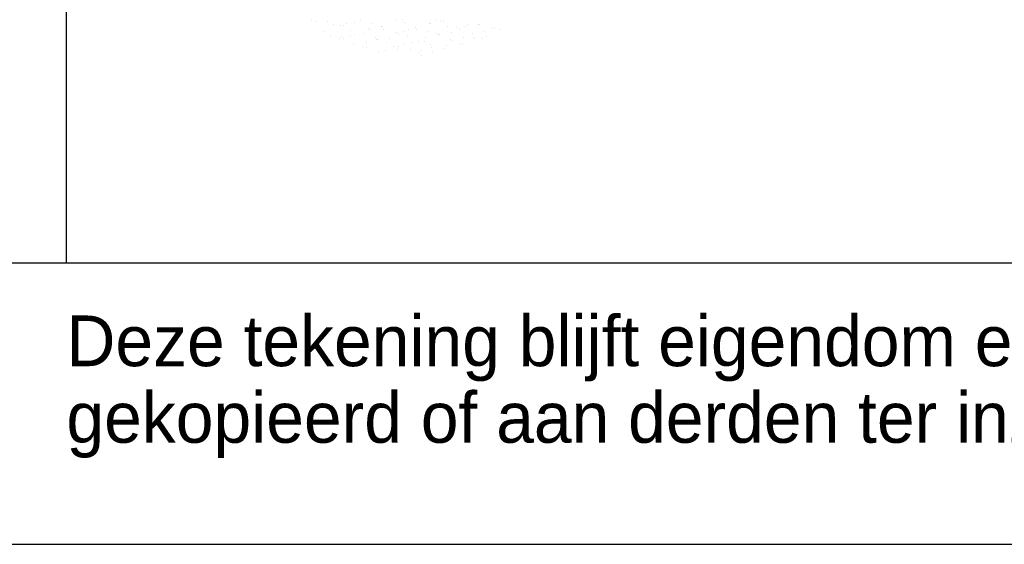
# Model space of a CAD drawing. Extents: x 9010 to 343255, y 15280 to 659207.
# Tile 59 of 76: x 109244 to 112740, y 15280 to 17143. Entities that reach past the tile are written whole.
import ezdxf

# ---------------------------------------------------------------- set-up
doc = ezdxf.new("R2010")
doc.units = 0
doc.header["$LTSCALE"] = 100
doc.layers.get('0').update_dxf_attribs({"linetype": 'CONTINUOUS'})
for name, color, linetype in [('00KAD025', 2, 'CONTINUOUS'), ('00KAD070', 5, 'CONTINUOUS'), ('BL$2----', 7, 'CONTINUOUS'), ('BL$4----', 7, 'CONTINUOUS')]:
    doc.layers.add(name, color=color, linetype=linetype)
doc.styles.add('BURO-018', font='BUROFONT.shx', dxfattribs={"height": 180})
doc.styles.add('BURO-025', font='BUROFONT.shx', dxfattribs={"height": 250})
doc.styles.add('BURO-035', font='BUROFONT.shx', dxfattribs={"height": 350})
doc.styles.add('BURO-050', font='BUROFONT.shx', dxfattribs={"height": 500})

# ---------------------------------------------------------------- blocks, each defined once
blk = doc.blocks.new('A0-HOR')
at = {"layer": '00KAD025', "linetype": 'CONTINUOUS'}
blk.add_line((0, 0), (1189, 0), dxfattribs=at)
at = {"layer": '00KAD070', "linetype": 'CONTINUOUS'}
blk.add_line((10, 10), (1179, 10), dxfattribs=at)
blk = doc.blocks.new('KUIJPERSKLEUR')
at = {"color": 1}
blk.add_line((-185, 10), (-185, 73), dxfattribs=at)
at = {"color": 161}
for p, q in [((-176.303, 18.603), (-176.303, 18.603)), ((-175.886, 18.199), (-175.886, 18.199)), ((-175.506, 18.441), (-175.506, 18.441)), ((-174.902, 18.249), (-174.902, 18.249)), ((-170.178, 18.218), (-170.178, 18.218)), ((-169.896, 18.321), (-169.896, 18.321)), ((-169.792, 18.336), (-169.792, 18.336)), ((-169.588, 18.288), (-169.588, 18.288)), ((-175.61, 18.072), (-175.61, 18.072)), ((-175.308, 17.945), (-175.308, 17.945)), ((-175.218, 18.038), (-175.218, 18.038)), ((-175.169, 17.953), (-175.169, 17.953)), ((-174.922, 18.063), (-174.922, 18.063)), ((-172.506, 17.861), (-172.506, 17.861)), ((-172.292, 17.865), (-172.292, 17.865)), ((-172.261, 18.013), (-172.261, 18.013)), ((-171.363, 17.911), (-171.363, 17.911)), ((-171.297, 17.876), (-171.297, 17.876)), ((-170.598, 18.151), (-170.598, 18.151)), ((-170.542, 17.996), (-170.542, 17.996)), ((-170.221, 17.96), (-170.221, 17.96)), ((-170.098, 18.046), (-170.098, 18.046)), ((-174.792, 17.762), (-174.792, 17.762)), ((-174.487, 17.684), (-174.487, 17.684)), ((-174.357, 17.635), (-174.357, 17.635)), ((-174.344, 17.808), (-174.344, 17.808)), ((-173.916, 17.515), (-173.916, 17.515)), ((-173.69, 17.523), (-173.69, 17.523)), ((-173.649, 17.811), (-173.649, 17.811)), ((-173.38, 17.671), (-173.38, 17.671)), ((-173.246, 17.573), (-173.246, 17.573)), ((-173.214, 17.685), (-173.214, 17.685)), ((-172.994, 17.789), (-172.994, 17.789)), ((-172.773, 17.565), (-172.773, 17.565)), ((-172.736, 17.815), (-172.736, 17.815)), ((-172.415, 17.534), (-172.415, 17.534)), ((-172.071, 17.734), (-172.071, 17.734)), ((-172.03, 17.652), (-172.03, 17.652)), ((-171.63, 17.615), (-171.63, 17.615)), ((-171.495, 17.704), (-171.495, 17.704)), ((-171.051, 17.754), (-171.051, 17.754)), ((-170.928, 17.784), (-170.928, 17.784)), ((-172.449, 17.412), (-172.449, 17.412)), ((-172.396, 17.374), (-172.396, 17.374)), ((-172.005, 17.462), (-172.005, 17.462))]:
    blk.add_line(p, q, dxfattribs=at)
at = {"color": 163}
for p, q in [((-176.117, 18.561), (-176.117, 18.561)), ((-175.721, 18.559), (-175.721, 18.559)), ((-174.768, 18.542), (-174.768, 18.542)), ((-174.578, 18.609), (-174.578, 18.609)), ((-173.311, 18.622), (-173.311, 18.622)), ((-173.07, 18.629), (-173.07, 18.629)), ((-172.994, 18.539), (-172.994, 18.539)), ((-171.851, 18.589), (-171.851, 18.589)), ((-171.72, 18.61), (-171.72, 18.61)), ((-171.626, 18.561), (-171.626, 18.561)), ((-175.279, 18.44), (-175.279, 18.44)), ((-175.153, 18.424), (-175.153, 18.424)), ((-175.062, 18.492), (-175.062, 18.492)), ((-174.265, 18.33), (-174.265, 18.33)), ((-174.189, 18.287), (-174.189, 18.287)), ((-174.137, 18.489), (-174.137, 18.489)), ((-173.821, 18.38), (-173.821, 18.38)), ((-173.803, 18.405), (-173.803, 18.405)), ((-173.759, 18.298), (-173.759, 18.298)), ((-173.024, 18.219), (-173.024, 18.219)), ((-172.839, 18.268), (-172.839, 18.268)), ((-172.617, 18.348), (-172.617, 18.348)), ((-172.58, 18.269), (-172.58, 18.269)), ((-172.182, 18.221), (-172.182, 18.221)), ((-172.106, 18.492), (-172.106, 18.492)), ((-172.07, 18.511), (-172.07, 18.511)), ((-171.474, 18.398), (-171.474, 18.398)), ((-171.142, 18.355), (-171.142, 18.355)), ((-171.039, 18.271), (-171.039, 18.271)), ((-170.829, 18.4), (-170.829, 18.4)), ((-170.756, 18.473), (-170.756, 18.473)), ((-170.385, 18.45), (-170.385, 18.45)), ((-170.331, 18.447), (-170.331, 18.447)), ((-174.774, 18.088), (-174.774, 18.088)), ((-174.467, 18.122), (-174.467, 18.122)), ((-174.026, 18.002), (-174.026, 18.002)), ((-173.977, 17.926), (-173.977, 17.926)), ((-173.958, 17.926), (-173.958, 17.926)), ((-173.533, 17.977), (-173.533, 17.977)), ((-173.325, 18.172), (-173.325, 18.172)), ((-173.225, 18.15), (-173.225, 18.15)), ((-172.883, 18.052), (-172.883, 18.052)), ((-171.875, 18.131), (-171.875, 18.131)), ((-171.783, 18.107), (-171.783, 18.107)), ((-171.74, 18.102), (-171.74, 18.102)), ((-171.339, 18.158), (-171.339, 18.158)), ((-170.911, 17.994), (-170.911, 17.994))]:
    blk.add_line(p, q, dxfattribs=at)
at = {"color": 1, "style": 'BURO-018'}
for s, p in [('Deze tekening blijft eigendom en mag zonder onze schriftelijke toestemming niet', (-185, 6.326)), ('gekopieerd of aan derden ter inzage worden gegeven, noch voor of door derden worden gebruikt', (-185, 3.607))]:
    blk.add_text(s, height=1.8, dxfattribs=at).set_placement(p)
at = {"color": 150, "style": 'BURO-025'}
for tag, p in [('TKSCHAAL', (-167, 67)), ('TKBLADNR', (-124, 67)), ('TKDATCREAT', (-81, 67)), ('TKDATA', (-30, 67)), ('TKINIT', (-30, 58)), ('PRPRLEID', (-30, 49)), ('PRGRLEID', (-30, 40))]:
    blk.add_attdef(tag, p, '', height=2.5, dxfattribs=at)
at = {"color": 3, "style": 'BURO-035'}
for tag, p in [('PROMSCHR', (-177, 55)), ('TK1OMSCHR', (-177, 42))]:
    blk.add_attdef(tag, p, '', height=3.5, dxfattribs=at)
at = {"color": 1, "style": 'BURO-025'}
blk.add_attdef('TKFILE', (-4, 40), '', height=2.5, rotation=90, dxfattribs=at)
blk.add_attdef('PRNAAM', (-30, 31.5), '', height=2.5, dxfattribs=at)
at = {"color": 4, "style": 'BURO-050'}
blk.add_attdef('TKTEKNR', (-48, 19), '', height=5, dxfattribs=at)

msp = doc.modelspace()

# ---------------------------------------------------------------- block references
at = {"layer": 'BL$2----', "xscale": 100, "yscale": 100, "zscale": 100}
msp.add_blockref('A0-HOR', (9010.1, 15280.4), dxfattribs=at)
at = {"layer": 'BL$4----', "xscale": 100, "yscale": 100, "zscale": 100}
msp.add_blockref('KUIJPERSKLEUR', (127910.1, 15280.4), dxfattribs=at)

doc.saveas('drawing.dxf')
